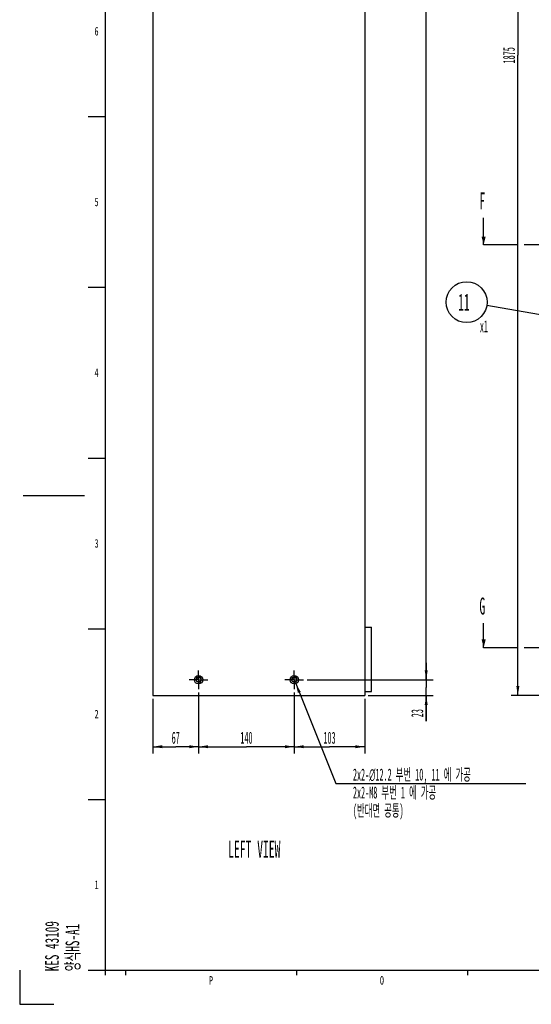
# Model space of a CAD drawing. Header units: millimetres. Extents: x 0 to 4195, y 0 to 2965.
# Tile 1 of 67: x 0 to 749, y 0 to 1442. Entities that reach past the tile are written whole.
import ezdxf

# ---------------------------------------------------------------- set-up
doc = ezdxf.new("R2010")
doc.units = ezdxf.units.MM
doc.header["$LTSCALE"] = 231.275
doc.linetypes.add('CENTER', pattern=[0.6, 0.375, -0.075, 0.075, -0.075])
doc.layers.get('0').update_dxf_attribs({"linetype": 'CONTINUOUS'})
for name, color, linetype in [('7_ALL_FEATURES', 7, 'CONTINUOUS'), ('ALL_AXIS', 7, 'CONTINUOUS'), ('ALL_ROUND', 7, 'CONTINUOUS'), ('DEFAULT_1', 7, 'CENTER')]:
    doc.layers.add(name, color=color, linetype=linetype)
doc.styles.get("Standard").update_dxf_attribs({"font": 'txt', "width": 0.5})
doc.styles.add('TEXTSTYLE_2', font='txt', dxfattribs={"width": 0.6})
doc.dimstyles.new('DIMSTYLE_1', dxfattribs={"dimtxt": 17.5, "dimasz": 13.8, "dimexe": 2, "dimexo": 1, "dimgap": 0.875, "dimtad": 1, "dimdec": 3, "dimdsep": 46, "dimtxsty": 'Standard', "dimblk": '_FILLED', "dimblk1": '_FILLED', "dimblk2": '_FILLED', "dimcen": 0.09, "dimadec": 3, "dimazin": 2, "dimtp": 0.2, "dimtm": 0.2, "dimtfac": 1, "dimtdec": 3, "dimtofl": 0, "dimtmove": 0, "dimatfit": 3, "dimldrblk": '_FILLED', "dimfxl": 0, "dimtolj": 1, "dimarcsym": 0})
doc.dimstyles.new('DIMSTYLE_10', dxfattribs={"dimtxt": 17.5, "dimasz": 13.8, "dimexe": 2, "dimexo": 1, "dimgap": 0.875, "dimtad": 1, "dimdec": 3, "dimdsep": 46, "dimtxsty": 'Standard', "dimblk": '_FILLED', "dimblk1": '_FILLED', "dimblk2": '_FILLED', "dimcen": 0.09, "dimadec": 3, "dimazin": 2, "dimtp": 2, "dimtm": 2, "dimtfac": 1, "dimtdec": 3, "dimtofl": 0, "dimtmove": 0, "dimatfit": 3, "dimldrblk": '_FILLED', "dimfxl": 0, "dimtolj": 1, "dimarcsym": 0})
doc.dimstyles.new('DIMSTYLE_13', dxfattribs={"dimtxt": 17.5, "dimasz": 13.8, "dimexe": 2, "dimexo": 1, "dimtad": 1, "dimdec": 3, "dimdsep": 46, "dimtxsty": 'Standard', "dimblk": '_FILLED', "dimblk1": '_FILLED', "dimblk2": '_FILLED', "dimcen": 0.09, "dimadec": 3, "dimazin": 2, "dimtp": 0.2, "dimtm": 0.2, "dimtfac": 1, "dimtdec": 3, "dimtofl": 0, "dimtmove": 0, "dimatfit": 1, "dimldrblk": '_FILLED', "dimfxl": 0, "dimtolj": 1, "dimarcsym": 0})
doc.dimstyles.new('DIMSTYLE_2', dxfattribs={"dimtxt": 17.5, "dimasz": 13.8, "dimexe": 2, "dimexo": 1, "dimgap": 0.875, "dimtad": 1, "dimdec": 3, "dimdsep": 46, "dimtxsty": 'Standard', "dimblk": '_FILLED', "dimblk1": '_FILLED', "dimblk2": '_FILLED', "dimcen": 0.09, "dimadec": 3, "dimazin": 2, "dimtp": 0.3, "dimtm": 0.3, "dimtfac": 1, "dimtdec": 3, "dimtofl": 0, "dimtmove": 0, "dimatfit": 3, "dimldrblk": '_FILLED', "dimfxl": 0, "dimtolj": 1, "dimarcsym": 0})
doc.dimstyles.new('DIMSTYLE_4', dxfattribs={"dimtxt": 17.5, "dimasz": 13.8, "dimexe": 2, "dimexo": 1, "dimgap": 0.875, "dimtad": 1, "dimdec": 3, "dimdsep": 46, "dimtxsty": 'Standard', "dimblk": '_FILLED', "dimblk1": '_FILLED', "dimblk2": '_FILLED', "dimcen": 0.09, "dimadec": 3, "dimazin": 2, "dimtp": 0.5, "dimtm": 0.5, "dimtfac": 1, "dimtdec": 3, "dimtofl": 0, "dimtmove": 0, "dimatfit": 3, "dimldrblk": '_FILLED', "dimfxl": 0, "dimtolj": 1, "dimarcsym": 0})
doc.dimstyles.new('DIMSTYLE_5', dxfattribs={"dimtxt": 17.5, "dimasz": 13.8, "dimexe": 2, "dimexo": 1, "dimgap": 0.875, "dimtad": 1, "dimdec": 3, "dimdsep": 46, "dimtxsty": 'Standard', "dimblk": '_FILLED', "dimblk1": '_FILLED', "dimblk2": '_FILLED', "dimcen": 0.09, "dimadec": 3, "dimazin": 2, "dimtp": 1.2, "dimtm": 1.2, "dimtfac": 1, "dimtdec": 3, "dimtofl": 0, "dimtmove": 0, "dimatfit": 3, "dimldrblk": '_FILLED', "dimfxl": 0, "dimtolj": 1, "dimarcsym": 0})
doc.dimstyles.get("Standard").update_dxf_attribs({"dimtxt": 17.5, "dimasz": 13.8, "dimexe": 2, "dimexo": 1, "dimtad": 1, "dimdec": 3, "dimdsep": 46, "dimtxsty": 'Standard', "dimblk": '_FILLED', "dimblk1": '_FILLED', "dimblk2": '_FILLED', "dimcen": 0.09, "dimadec": 3, "dimazin": 2, "dimtol": 1, "dimtp": 0.001, "dimtm": 0.001, "dimtfac": 1, "dimtdec": 3, "dimtofl": 0, "dimtmove": 0, "dimatfit": 3, "dimldrblk": '_FILLED', "dimfxl": 0, "dimtolj": 1, "dimarcsym": 0})

# ---------------------------------------------------------------- blocks, each defined once
blk = doc.blocks.new('_FILLED')
at = {"color": 0, "linetype": 'ByBlock'}
blk.add_solid([(0, 0), (-1, 0.16), (-1, -0.16)], dxfattribs=at)
blk = doc.blocks.new('*D52')
at = {"color": 2, "linetype": 'Continuous'}
for p, q in [((509.8, 2514.2), (604.8, 2514.2)), ((594.8, 2514.2), (594.8, 1494.7)), ((594.8, 475.2), (594.8, 1494.7)), ((420.4, 475.2), (604.8, 475.2))]:
    blk.add_line(p, q, dxfattribs=at)
at = {"color": 2, "linetype": 'Continuous', "xscale": 13.8, "yscale": 13.8, "zscale": 13.8}
for p, rotation in [((594.8, 2514.2), 90), ((594.8, 475.2), 270)]:
    blk.add_blockref('_FILLED', p, dxfattribs=dict(at, rotation=rotation))
at = {"color": 2, "linetype": 'Continuous', "insert": (572.9, 1494.7), "char_height": 17.5, "width": 35, "attachment_point": 2, "rotation": 90, "line_spacing_factor": 0.9}
blk.add_mtext('2039', dxfattribs=at)
blk = doc.blocks.new('*D53')
at = {"color": 2, "linetype": 'Continuous'}
for p, q in [((594.8, 475.2), (594.8, 500.2)), ((594.8, 500.2), (594.8, 463.7)), ((420.4, 475.2), (604.8, 475.2)), ((594.8, 414.8), (594.8, 463.7)), ((509.8, 452.2), (604.8, 452.2)), ((594.8, 452.2), (594.8, 414.8))]:
    blk.add_line(p, q, dxfattribs=at)
at = {"color": 2, "linetype": 'Continuous', "xscale": 13.8, "yscale": 13.8, "zscale": 13.8}
for p, rotation in [((594.8, 475.2), 270), ((594.8, 452.2), 90)]:
    blk.add_blockref('_FILLED', p, dxfattribs=dict(at, rotation=rotation))
at = {"color": 2, "linetype": 'Continuous', "insert": (572.9, 432.3), "char_height": 17.5, "width": 17.5, "attachment_point": 3, "rotation": 90, "line_spacing_factor": 0.9}
blk.add_mtext('23', dxfattribs=at)
blk = doc.blocks.new('*D54')
at = {"color": 2, "linetype": 'Continuous'}
for p, q in [((401.8, 456.6), (401.8, 367.2)), ((504.8, 447.2), (504.8, 367.2)), ((401.8, 377.2), (453.3, 377.2)), ((504.8, 377.2), (453.3, 377.2))]:
    blk.add_line(p, q, dxfattribs=at)
at = {"color": 2, "linetype": 'Continuous', "xscale": 13.8, "yscale": 13.8, "zscale": 13.8, "rotation": 180}
blk.add_blockref('_FILLED', (401.8, 377.2), dxfattribs=at)
at = {"color": 2, "linetype": 'Continuous', "xscale": 13.8, "yscale": 13.8, "zscale": 13.8}
blk.add_blockref('_FILLED', (504.8, 377.2), dxfattribs=at)
at = {"color": 2, "linetype": 'Continuous', "insert": (453.3, 399.1), "char_height": 17.5, "width": 26.25, "attachment_point": 2, "line_spacing_factor": 0.9}
blk.add_mtext('103', dxfattribs=at)
blk = doc.blocks.new('*D55')
at = {"color": 2, "linetype": 'Continuous'}
for p, q in [((261.8, 456.6), (261.8, 367.2)), ((401.8, 456.6), (401.8, 367.2)), ((261.8, 377.2), (331.8, 377.2)), ((401.8, 377.2), (331.8, 377.2))]:
    blk.add_line(p, q, dxfattribs=at)
at = {"color": 2, "linetype": 'Continuous', "xscale": 13.8, "yscale": 13.8, "zscale": 13.8, "rotation": 180}
blk.add_blockref('_FILLED', (261.8, 377.2), dxfattribs=at)
at = {"color": 2, "linetype": 'Continuous', "xscale": 13.8, "yscale": 13.8, "zscale": 13.8}
blk.add_blockref('_FILLED', (401.8, 377.2), dxfattribs=at)
at = {"color": 2, "linetype": 'Continuous', "insert": (331.8, 399.1), "char_height": 17.5, "width": 26.25, "attachment_point": 2, "line_spacing_factor": 0.9}
blk.add_mtext('140', dxfattribs=at)
blk = doc.blocks.new('*D56')
at = {"color": 2, "linetype": 'Continuous'}
for p, q in [((194.8, 447.2), (194.8, 367.2)), ((261.8, 456.6), (261.8, 367.2)), ((194.8, 377.2), (228.3, 377.2)), ((261.8, 377.2), (228.3, 377.2))]:
    blk.add_line(p, q, dxfattribs=at)
at = {"color": 2, "linetype": 'Continuous', "xscale": 13.8, "yscale": 13.8, "zscale": 13.8, "rotation": 180}
blk.add_blockref('_FILLED', (194.8, 377.2), dxfattribs=at)
at = {"color": 2, "linetype": 'Continuous', "xscale": 13.8, "yscale": 13.8, "zscale": 13.8}
blk.add_blockref('_FILLED', (261.8, 377.2), dxfattribs=at)
at = {"color": 2, "linetype": 'Continuous', "insert": (228.3, 399.1), "char_height": 17.5, "width": 17.5, "attachment_point": 2, "line_spacing_factor": 0.9}
blk.add_mtext('67', dxfattribs=at)
blk = doc.blocks.new('*D60')
at = {"color": 2, "linetype": 'Continuous'}
for p, q in [((982.9, 2327.2), (718.9, 2327.2)), ((728.9, 2327.2), (728.9, 1389.7)), ((728.9, 452.2), (728.9, 1389.7)), ((953.9, 452.2), (718.9, 452.2))]:
    blk.add_line(p, q, dxfattribs=at)
at = {"color": 2, "linetype": 'Continuous', "xscale": 13.8, "yscale": 13.8, "zscale": 13.8}
for p, rotation in [((728.9, 2327.2), 90), ((728.9, 452.2), 270)]:
    blk.add_blockref('_FILLED', p, dxfattribs=dict(at, rotation=rotation))
at = {"color": 2, "linetype": 'Continuous', "insert": (707, 1389.7), "char_height": 17.5, "width": 35, "attachment_point": 2, "rotation": 90, "line_spacing_factor": 0.9}
blk.add_mtext('1875', dxfattribs=at)
blk = doc.blocks.new('*D135')
at = {"color": 2, "linetype": 'Continuous'}
for p, q in [((404, 469.6), (462.6, 323.3)), ((462.6, 323.3), (466.6, 323.3)), ((466.6, 323.3), (740.5, 323.3))]:
    blk.add_line(p, q, dxfattribs=at)
at = {"color": 2, "linetype": 'Continuous', "xscale": 13.8, "yscale": 13.8, "zscale": 13.8, "rotation": 111.8132138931}
blk.add_blockref('_FILLED', (404, 469.6), dxfattribs=at)
at = {"color": 2, "linetype": 'Continuous', "insert": (487.6, 345.2), "char_height": 17.5, "width": 231.875, "attachment_point": 1, "line_spacing_factor": 0.9}
blk.add_mtext('2x2-\\fgdt;{\\fgdt;n}\\ftxt;12.2 부번 10, 11 에 가공\\P2x2-M8 부번 1 에 가공\\P(반대면 공통)', dxfattribs=at)
blk = doc.blocks.new('BOM BALLOON 3_BL6', base_point=(657.3, 1021.2))
at = {"color": 2, "linetype": 'Continuous'}
blk.add_circle((653.9, 1028.2), 30, dxfattribs=at)
at = {"color": 2, "linetype": 'Continuous', "width": 0.5}
for s, height, p in [('11', 25, (641.4, 1015.7)), ('x1', 17.5, (673.3, 984.2))]:
    blk.add_text(s, height=height, dxfattribs=at).set_placement(p)
blk = doc.blocks.new('XSEC_FILLED')
at = {"color": 0, "linetype": 'ByBlock'}
blk.add_solid([(0, 0), (-1, 0.25), (-1, -0.25)], dxfattribs=at)

msp = doc.modelspace()

# ---------------------------------------------------------------- linework, layer by layer
at = {"color": 7, "linetype": 'Continuous'}
for p, q in [((125, 2920), (125, 50)), ((125, 50), (4154.9999, 50))]:
    msp.add_line(p, q, dxfattribs=at)
at = {"color": 2, "linetype": 'Continuous'}
for p, q in [((100.0001, 1299.9999), (125, 1299.9999)), ((100.0001, 1049.9999), (125, 1049.9999)), ((100.0001, 800), (125, 800)), ((5, 745), (94.9999, 745)), ((100.0001, 550), (125, 550)), ((100.0001, 300), (125, 300)), ((0, 50), (0, 0)), ((100.0001, 50), (125, 50)), ((125, 50), (125, 42.5)), ((154.9999, 50), (154.9999, 42.5)), ((404.9999, 50), (404.9999, 42.5)), ((655, 50), (655, 42.5)), ((0, 0), (50, 0))]:
    msp.add_line(p, q, dxfattribs=at)
for centre in [(261.7752, 475.2359), (401.7752, 475.2359)]:
    msp.add_arc(centre, 4, 255, 195, dxfattribs=at)
at = {"layer": '7_ALL_FEATURES', "color": 7, "linetype": 'Continuous'}
for p, q in [((504.7752, 552.2359), (514.7752, 552.2359)), ((514.7752, 458.2359), (514.7752, 552.2359)), ((504.7752, 458.2359), (514.7752, 458.2359))]:
    msp.add_line(p, q, dxfattribs=at)
at = {"layer": 'ALL_AXIS', "color": 7, "linetype": 'CENTER'}
for p, q in [((261.7752, 475.2359), (261.7752, 488.8359)), ((401.7752, 475.2359), (401.7752, 488.8359)), ((261.7752, 475.2359), (248.1752, 475.2359)), ((261.7752, 475.2359), (275.3752, 475.2359)), ((261.7752, 475.2359), (261.7752, 461.6359)), ((401.7752, 475.2359), (388.1752, 475.2359)), ((401.7752, 475.2359), (415.3752, 475.2359)), ((401.7752, 475.2359), (401.7752, 461.6359))]:
    msp.add_line(p, q, dxfattribs=at)
at = {"layer": 'ALL_AXIS', "color": 7, "linetype": 'Continuous'}
for centre, radius in [((261.7752, 475.2359), 6.1), ((261.7752, 475.2359), 3.4), ((401.7752, 475.2359), 6.1), ((401.7752, 475.2359), 3.4)]:
    msp.add_circle(centre, radius, dxfattribs=at)
at = {"layer": 'ALL_ROUND', "color": 7, "linetype": 'Continuous'}
for p, q in [((194.7752, 2514.2359), (194.7752, 452.2359)), ((504.7752, 2514.2359), (504.7752, 452.2359)), ((194.7752, 452.2359), (504.7752, 452.2359))]:
    msp.add_line(p, q, dxfattribs=at)
at = {"layer": 'DEFAULT_1', "color": 7, "linetype": 'CENTER'}
for p, q in [((728.8655, 1112.2359), (678.8655, 1112.2359)), ((728.8655, 522.2359), (678.8655, 522.2359))]:
    msp.add_line(p, q, dxfattribs=at)
at = {"layer": 'DEFAULT_1', "color": 9, "linetype": 'CENTER'}
for p, q in [((2073.8655, 1112.2359), (728.8655, 1112.2359)), ((2073.8655, 522.2359), (728.8655, 522.2359))]:
    msp.add_line(p, q, dxfattribs=at)

# ---------------------------------------------------------------- block references
at = {"color": 2, "linetype": 'Continuous'}
msp.add_blockref('BOM BALLOON 3_BL6', (657.3496, 1021.1954), dxfattribs=at)

# ---------------------------------------------------------------- texts
at = {"color": 2, "linetype": 'Continuous', "char_height": 12.5, "width": 7.5, "attachment_point": 2, "line_spacing_factor": 0.9, "style": 'TEXTSTYLE_2'}
for s, insert in [('6', (112.5, 1431.25)), ('5', (112.5, 1181.25)), ('4', (112.5, 931.25)), ('3', (112.5, 681.25)), ('2', (112.5, 431.25)), ('1', (112.5, 181.25)), ('P', (279.9999, 41.25)), ('O', (529.9999, 41.25))]:
    msp.add_mtext(s, dxfattribs=dict(at, insert=insert))
at = {"color": 7, "linetype": 'Continuous', "char_height": 25, "width": 12.5, "attachment_point": 1, "line_spacing_factor": 0.9}
for s, insert in [('F', (672.6155, 1189.0175)), ('G', (672.6155, 595.7522))]:
    msp.add_mtext(s, dxfattribs=dict(at, insert=insert))
at = {"color": 2, "linetype": 'Continuous', "insert": (304.9659, 239.7359), "char_height": 25, "width": 112.5, "attachment_point": 1, "line_spacing_factor": 0.9}
msp.add_mtext('LEFT VIEW', dxfattribs=at)
at = {"color": 2, "linetype": 'Continuous', "insert": (37.1863, 48.3411), "char_height": 20, "width": 108, "attachment_point": 1, "rotation": 90, "line_spacing_factor": 0.9, "style": 'TEXTSTYLE_2'}
msp.add_mtext('KES 43109\\P양식HS-A1', dxfattribs=at)

# ---------------------------------------------------------------- dimensions: what is measured, and where the dimension line sits
at = {"color": 2, "linetype": 'Continuous'}
for base, p1, p2, angle, dimstyle, picture, middle in [((594.7752, 2514.2359), (419.3752, 475.2359), (508.7752, 2514.2359), 90, 'DIMSTYLE_10', '*D52', (594.7752, 1494.7359)), ((728.8655, 452.2359), (983.8655, 2327.2359), (954.8655, 452.2359), 270, 'DIMSTYLE_5', '*D60', (728.8655, 1391.1031)), ((594.7752, 452.2359), (419.3752, 475.2359), (508.7752, 452.2359), 270, 'DIMSTYLE_1', '*D53', (594.7752, 423.851)), ((194.7752, 377.2359), (261.7752, 457.6359), (194.7752, 448.2359), 180, 'DIMSTYLE_2', '*D56', (228.2752, 377.2359)), ((261.7752, 377.2359), (401.7752, 457.6359), (261.7752, 457.6359), 180, 'DIMSTYLE_4', '*D55', (332.869, 377.2359))]:
    dim = msp.add_linear_dim(base=base, p1=p1, p2=p2, angle=angle, dimstyle=dimstyle, dxfattribs=at)
    dim.commit()
    dim.dimension.update_dxf_attribs({"geometry": picture, "text_midpoint": middle, "dimtype": 160})
dim = msp.add_diameter_dim_2p(p1=(404.0418, 469.5726), p2=(399.5085, 480.8991), text='2x2-%%c<> 부번 10, 11 에 가공\\P2x2-M8 부번 1 에 가공\\P(반대면 공통)', dimstyle='DIMSTYLE_13', override={"dimtih": 1, "dimtoh": 1, "dimpost": '<>'}, dxfattribs=at)
dim.commit()
dim.dimension.update_dxf_attribs({"geometry": '*D135', "text_midpoint": (603.5276, 310.1645), "dimtype": 163})
dim = msp.add_linear_dim(base=(504.7752, 377.2359), p1=(401.7752, 457.6359), p2=(504.7752, 448.2359), dimstyle='DIMSTYLE_2', dxfattribs=at)
dim.commit()
dim.dimension.update_dxf_attribs({"geometry": '*D54', "text_midpoint": (454.6424, 377.2359), "dimtype": 160})

# ---------------------------------------------------------------- leaders
at = {"color": 7, "linetype": 'Continuous'}
for points in [[(678.8655, 1112.2359), (678.8655, 1151.5175)], [(678.8655, 522.2359), (678.8655, 558.2522)]]:
    msp.add_leader(points, dimstyle='Standard', override={"dimasz": 12, "dimtad": 0, "dimldrblk": 'XSEC_FILLED'}, dxfattribs=at)
at = {"color": 2, "linetype": 'Continuous'}
msp.add_leader([(958.8655, 975.7762), (683.4313, 1023.1513)], dimstyle='Standard', override={"dimtad": 0}, dxfattribs=at)

doc.saveas('drawing.dxf')
